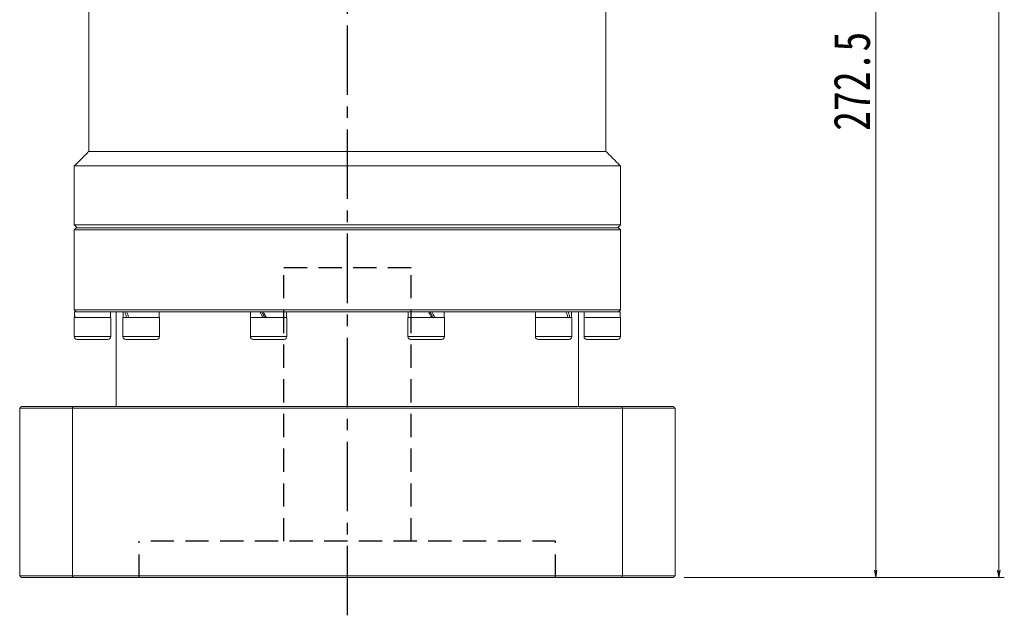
# Model space of a CAD drawing. Header units: millimetres. Extents: x -49 to 1174, y -30 to 830.
# Tile 6 of 8: x 583 to 854, y 354 to 518. Entities that reach past the tile are written whole.
import ezdxf

# ---------------------------------------------------------------- set-up
doc = ezdxf.new("R2010")
doc.units = ezdxf.units.MM
doc.linetypes.add('CENTER2', pattern=[28.575, 19.05, -3.175, 3.175, -3.175])
doc.linetypes.add('DASHED2', pattern=[9.525, 6.35, -3.175])
doc.layers.add('3中心线层', color=1, linetype='CENTER2')
doc.layers.add('4虚线层', color=6, linetype='DASHED2')
doc.layers.add('尺寸线层', color=3, linetype='Continuous', lineweight=18)
doc.styles.add('宋体', font='SimSun.ttf', dxfattribs={"width": 0.8})
doc.dimstyles.new('A水平标注$0', dxfattribs={"dimtxt": 3.5, "dimasz": 2, "dimexe": 1.5, "dimexo": 3, "dimgap": 1.1, "dimtad": 1, "dimtoh": 1, "dimdec": 4, "dimdsep": 46, "dimtxsty": '宋体', "dimblk": 'OPEN', "dimcen": 3, "dimclrd": 3, "dimclre": 3, "dimclrt": 6, "dimadec": 0, "dimazin": 0, "dimtm": 1e-09, "dimtfac": 1, "dimtdec": 4, "dimtix": 1, "dimtmove": 0, "dimatfit": 3, "dimldrblk": 'OPEN', "dimfxl": 0, "dimlwd": 13, "dimlwe": 13, "dimarcsym": 0})

# ---------------------------------------------------------------- blocks, each defined once
blk = doc.blocks.new('_Open')
at = {"color": 0, "linetype": 'ByBlock', "lineweight": -2}
for p, q in [((-1, 0.17), (0, 0)), ((-1, -0.17), (0, 0)), ((0, 0), (-1, 0))]:
    blk.add_line(p, q, dxfattribs=at)
blk = doc.blocks.new('*D35')
at = {"layer": 'Defpoints', "color": 0, "transparency": 16777216}
for p in [(757.33, 721.25), (852.25, 721.25), (762.83, 364.75)]:
    blk.add_point(p, dxfattribs=at)
at = {"layer": '尺寸线层', "color": 3, "lineweight": 13, "transparency": 16777216}
for p, q in [((760.33, 721.25), (853.75, 721.25)), ((852.25, 366.75), (852.25, 719.25)), ((765.83, 364.75), (853.75, 364.75))]:
    blk.add_line(p, q, dxfattribs=at)
at = {"layer": '尺寸线层', "color": 3, "lineweight": 13, "transparency": 16777216, "xscale": 2, "yscale": 2, "zscale": 2}
for p, rotation in [((852.25, 721.25), 90), ((852.25, 364.75), 270)]:
    blk.add_blockref('_Open', p, dxfattribs=dict(at, rotation=rotation))
at = {"layer": '尺寸线层', "color": 6, "transparency": 16777216, "insert": (845.75, 543), "char_height": 10, "attachment_point": 5, "rotation": 90, "style": '宋体', "bg_fill": 3, "box_fill_scale": 1.1, "bg_fill_color": 256, "bg_fill_true_color": 13158600, "bg_fill_transparency": 0}
blk.add_mtext('356.5', dxfattribs=at)
blk = doc.blocks.new('*D36')
at = {"layer": 'Defpoints', "color": 0, "transparency": 16777216}
for p in [(772.83, 637.25), (762.83, 364.75), (818.43, 364.75)]:
    blk.add_point(p, dxfattribs=at)
at = {"layer": '尺寸线层', "color": 3, "lineweight": 13, "transparency": 16777216}
for p, q in [((775.83, 637.25), (819.93, 637.25)), ((818.43, 635.25), (818.43, 366.75)), ((765.83, 364.75), (819.93, 364.75))]:
    blk.add_line(p, q, dxfattribs=at)
at = {"layer": '尺寸线层', "color": 3, "lineweight": 13, "transparency": 16777216, "xscale": 2, "yscale": 2, "zscale": 2}
for p, rotation in [((818.43, 637.25), 90), ((818.43, 364.75), 270)]:
    blk.add_blockref('_Open', p, dxfattribs=dict(at, rotation=rotation))
at = {"layer": '尺寸线层', "color": 6, "transparency": 16777216, "insert": (811.93, 501), "char_height": 10, "attachment_point": 5, "rotation": 90, "style": '宋体', "bg_fill": 3, "box_fill_scale": 1.1, "bg_fill_color": 256, "bg_fill_true_color": 13158600, "bg_fill_transparency": 0}
blk.add_mtext('272.5', dxfattribs=at)

msp = doc.modelspace()

# ---------------------------------------------------------------- linework, layer by layer
at = {"color": 7, "linetype": 'Continuous', "lineweight": 15}
for p, q in [((602.32596, 481.74727), (673.32596, 481.74727)), ((673.32596, 481.74727), (744.32597, 481.74727)), ((598.32596, 477.74728), (673.32596, 477.74728)), ((673.32596, 477.74728), (748.32597, 477.74728)), ((598.32596, 461.54729), (673.32596, 461.54729)), ((748.32597, 460.24728), (598.32596, 460.24728)), ((598.82596, 460.74727), (747.82597, 460.74727)), ((673.32596, 461.54729), (748.32597, 461.54729)), ((598.32596, 438.24727), (673.32596, 438.24727)), ((673.32596, 438.24727), (748.32597, 438.24727)), ((598.32596, 436.14728), (608.32597, 436.14728)), ((598.82596, 437.74727), (598.38596, 437.74727)), ((598.4731, 437.74727), (598.82596, 437.74727)), ((611.84249, 437.74727), (598.85563, 437.74727)), ((611.69478, 436.14728), (621.69477, 436.14728)), ((612.22575, 437.74727), (611.84249, 437.74727)), ((612.22575, 437.74727), (612.51586, 437.74727)), ((612.69823, 437.74727), (612.51586, 437.74727)), ((614.31391, 437.74727), (612.69823, 437.74727)), ((648.35478, 437.74727), (614.31391, 437.74727)), ((646.69477, 436.14728), (656.69477, 436.14728)), ((649.31661, 437.74727), (648.31394, 437.74727)), ((649.31661, 437.74727), (649.42742, 437.74727)), ((650.16823, 437.74727), (649.42742, 437.74727)), ((652.31279, 437.74727), (650.16823, 437.74727)), ((673.32596, 437.74727), (652.31279, 437.74727)), ((694.33914, 437.74727), (673.32596, 437.74727)), ((689.95715, 436.14728), (690.20187, 436.14728)), ((690.20187, 436.14728), (699.95715, 436.14728)), ((695.57822, 437.74727), (694.33914, 437.74727)), ((696.34773, 437.74727), (695.57822, 437.74727)), ((696.4837, 437.74727), (696.34773, 437.74727)), ((698.33798, 437.74727), (696.4837, 437.74727)), ((732.33802, 437.74727), (698.33798, 437.74727)), ((724.95715, 436.14728), (727.01823, 436.14728)), ((727.01823, 436.14728), (734.95715, 436.14728)), ((733.34023, 437.74727), (732.33802, 437.74727)), ((733.59773, 437.74727), (733.34023, 437.74727)), ((733.9537, 437.74727), (733.59773, 437.74727)), ((734.80944, 437.74727), (733.9537, 437.74727)), ((747.7963, 437.74727), (734.80944, 437.74727)), ((738.32596, 436.14728), (743.32596, 436.14728)), ((743.32596, 436.14728), (748.32597, 436.14728)), ((748.17883, 437.74727), (747.82597, 437.74727)), ((748.26597, 437.74727), (747.82597, 437.74727)), ((598.32596, 430.89727), (608.32597, 430.89727)), ((607.57596, 430.14726), (599.07597, 430.14726)), ((611.69478, 430.89727), (621.69477, 430.89727)), ((620.94477, 430.14726), (612.44477, 430.14726)), ((646.69477, 430.89727), (656.69477, 430.89727)), ((655.94477, 430.14726), (647.44477, 430.14726)), ((689.95715, 430.89727), (690.20187, 430.89727)), ((690.20187, 430.89727), (699.95715, 430.89727)), ((690.91516, 430.14726), (690.70715, 430.14726)), ((699.20715, 430.14726), (690.91516, 430.14726)), ((724.95715, 430.89727), (727.01823, 430.89727)), ((727.45907, 430.14726), (725.70716, 430.14726)), ((727.01823, 430.89727), (734.95715, 430.89727)), ((734.20715, 430.14726), (727.45907, 430.14726)), ((738.32596, 430.89727), (743.32596, 430.89727)), ((743.32596, 430.14726), (739.07597, 430.14726)), ((743.32596, 430.89727), (748.32597, 430.89727)), ((747.57596, 430.14726), (743.32596, 430.14726)), ((597.78624, 411.24729), (583.32596, 411.24729)), ((583.32596, 411.24729), (583.32596, 365.24728)), ((583.82596, 411.74728), (597.96848, 411.74728)), ((748.86569, 411.24729), (597.78624, 411.24729)), ((597.78624, 365.24728), (597.78624, 411.24729)), ((597.96848, 411.74728), (748.68345, 411.74728)), ((748.86569, 411.24729), (748.86569, 365.24728)), ((583.32596, 365.24728), (597.78624, 365.24728)), ((597.78624, 365.24728), (748.86569, 365.24728)), ((597.96848, 364.74729), (583.82596, 364.74729)), ((748.68345, 364.74729), (597.96848, 364.74729))]:
    msp.add_line(p, q, dxfattribs=at)
for centre, start, end in [((599.07596, 430.89728), 180, 270), ((607.57596, 430.89728), 270, 0), ((612.44477, 430.89728), 180, 270), ((620.94477, 430.89728), 270, 0), ((647.44477, 430.89728), 180, 270), ((655.94477, 430.89728), 270, 0), ((690.70715, 430.89728), 180, 270), ((699.20715, 430.89728), 270, 0), ((725.70715, 430.89728), 180, 270), ((734.20715, 430.89728), 270, 0), ((739.07596, 430.89728), 180, 270), ((747.57596, 430.89728), 270, 0)]:
    msp.add_arc(centre, 0.75, start, end, dxfattribs=at)
at = {"color": 7, "linetype": 'Continuous', "lineweight": 15, "extrusion": (0, 0, -1)}
for centre, major_axis, ratio, start_param, end_param in [((603.32596, 437.74728), (0, -8.55633), 0.577350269, 1.382692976, 1.570796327), ((603.32596, 436.14728), (0, -8.55633), 0.577350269, 1.570796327, 1.66443111), ((616.69477, 436.14728), (3.53747, -8.43319), 0.408881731, 1.740657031, 1.928760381), ((616.69477, 437.74728), (3.53747, -8.43319), 0.408881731, 1.55255368, 1.740657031), ((651.69477, 436.14728), (4.80121, -8.53127), 0.13629391, 1.647349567, 1.835452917), ((651.69477, 436.14728), (3.24616, -5.76811), 0.13629391, 1.647349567, 1.927577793), ((651.69477, 437.74728), (4.80121, -8.53127), 0.13629391, 1.459246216, 1.647349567), ((694.95715, 436.14728), (4.80121, -8.53127), 0.13629391, 4.60083887, 4.78894222), ((694.95715, 437.74728), (3.24616, -5.76811), 0.13629391, 4.78894222, 5.069170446), ((694.95715, 437.74728), (4.80121, -8.53127), 0.13629391, 4.78894222, 4.977045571), ((729.95715, 436.14728), (3.53747, -8.43319), 0.408881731, 4.694146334, 4.882249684), ((729.95715, 437.74728), (3.53747, -8.43319), 0.408881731, 4.882249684, 5.070353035), ((743.32596, 436.14728), (0, -8.55633), 0.577350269, 4.52428563, 4.71238898), ((743.32596, 437.74728), (0, -8.55633), 0.577350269, 4.71238898, 4.806023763)]:
    msp.add_ellipse(centre, major_axis=major_axis, ratio=ratio, start_param=start_param, end_param=end_param, dxfattribs=at)
at = {"color": 7, "linetype": 'Continuous', "lineweight": 15}
for points in [[(602.32596, 523.24728), (602.32596, 481.74727)], [(744.32597, 481.74727), (744.32597, 523.24728)], [(602.32596, 481.74727), (598.32596, 477.74728)], [(748.32597, 477.74728), (744.32597, 481.74727)], [(598.32596, 477.74728), (598.32596, 461.54729)], [(748.32597, 461.54729), (748.32597, 477.74728)], [(598.32596, 461.54729), (599.12597, 460.74727)], [(598.82596, 460.74727), (598.32596, 460.24728)], [(598.32596, 460.24728), (598.32596, 438.24727)], [(747.52596, 460.74727), (748.32597, 461.54729)], [(748.32597, 460.24728), (747.82597, 460.74727)], [(748.32597, 438.24727), (748.32597, 460.24728)], [(598.32596, 438.24727), (598.82596, 437.74727)], [(747.82597, 437.74727), (748.32597, 438.24727)], [(598.32596, 436.14728), (598.32596, 430.89727)], [(608.26597, 436.14728), (608.26597, 437.74727)], [(608.32597, 430.89727), (608.32597, 436.14728)], [(609.82596, 437.74727), (609.82596, 411.74728)], [(611.69478, 436.14728), (611.69478, 430.89727)], [(611.75478, 437.74727), (611.75478, 436.14728)], [(621.63477, 436.14728), (621.63477, 437.74727)], [(621.69477, 430.89727), (621.69477, 436.14728)], [(646.69477, 436.14728), (646.69477, 430.89727)], [(646.75477, 437.74727), (646.75477, 436.14728)], [(656.63477, 436.14728), (656.63477, 437.74727)], [(656.69477, 430.89727), (656.69477, 436.14728)], [(689.95715, 436.14728), (689.95715, 430.89727)], [(690.01715, 437.74727), (690.01715, 436.14728)], [(699.89715, 436.14728), (699.89715, 437.74727)], [(699.95715, 430.89727), (699.95715, 436.14728)], [(724.95715, 436.14728), (724.95715, 430.89727)], [(725.01715, 437.74727), (725.01715, 436.14728)], [(734.89715, 436.14728), (734.89715, 437.74727)], [(734.95715, 430.89727), (734.95715, 436.14728)], [(736.82597, 411.74728), (736.82597, 437.74727)], [(738.32596, 436.14728), (738.32596, 430.89727)], [(738.38596, 437.74727), (738.38596, 436.14728)], [(748.32597, 430.89727), (748.32597, 436.14728)], [(583.32596, 411.24729), (583.82596, 411.74728)], [(597.96848, 411.74728), (597.78624, 411.24729)], [(748.68345, 411.74728), (748.86569, 411.24729)], [(583.32596, 365.24728), (583.82596, 364.74729)], [(597.96848, 364.74729), (597.78624, 365.24728)], [(748.68345, 364.74729), (748.86569, 365.24728)]]:
    msp.add_open_spline(points, degree=1, dxfattribs=at)
at = {"layer": '3中心线层'}
msp.add_line((673.32596, 354.40166), (673.32596, 534.74728), dxfattribs=at)
at = {"layer": '4虚线层'}
for p, q in [((690.82596, 449.74729), (655.82596, 449.74729)), ((655.82596, 374.74729), (655.82596, 449.74729)), ((690.82596, 374.74729), (690.82596, 449.74729)), ((730.47596, 374.74729), (616.17596, 374.74729)), ((616.17596, 364.74729), (616.17596, 374.74729)), ((730.47596, 364.74729), (730.47596, 374.74729))]:
    msp.add_line(p, q, dxfattribs=at)

# ---------------------------------------------------------------- dimensions: what is measured, and where the dimension line sits
at = {"layer": '尺寸线层'}
dim = msp.add_linear_dim(base=(852.24748, 721.24728), p1=(762.82597, 364.74729), p2=(757.32596, 721.24728), angle=90, dimstyle='A水平标注$0', override={"dimtxt": 10, "dimgap": 1.5}, dxfattribs=at)
dim.commit()
dim.dimension.update_dxf_attribs({"geometry": '*D35', "text_midpoint": (845.74748, 542.99729)})

# ---------------------------------------------------------------- next in the draw order: dimensions: what is measured, and where the dimension line sits
dim = msp.add_linear_dim(base=(818.42888, 364.74729), p1=(772.82596, 637.24728), p2=(762.82597, 364.74729), angle=90, dimstyle='A水平标注$0', override={"dimtxt": 10, "dimgap": 1.5}, dxfattribs=at)
dim.commit()
dim.dimension.update_dxf_attribs({"geometry": '*D36', "text_midpoint": (811.92888, 500.99729)})

# ---------------------------------------------------------------- next in the draw order: linework, layer by layer
at = {"color": 7, "linetype": 'Continuous', "lineweight": 15}
for p, q in [((748.68345, 411.74728), (762.82597, 411.74728)), ((763.32597, 411.24729), (748.86569, 411.24729)), ((763.32597, 365.24728), (763.32597, 411.24729)), ((748.86569, 365.24728), (763.32597, 365.24728)), ((762.82597, 364.74729), (748.68345, 364.74729))]:
    msp.add_line(p, q, dxfattribs=at)
for points in [[(762.82597, 411.74728), (763.32597, 411.24729)], [(762.82597, 364.74729), (763.32597, 365.24728)]]:
    msp.add_open_spline(points, degree=1, dxfattribs=at)

doc.saveas('drawing.dxf')
